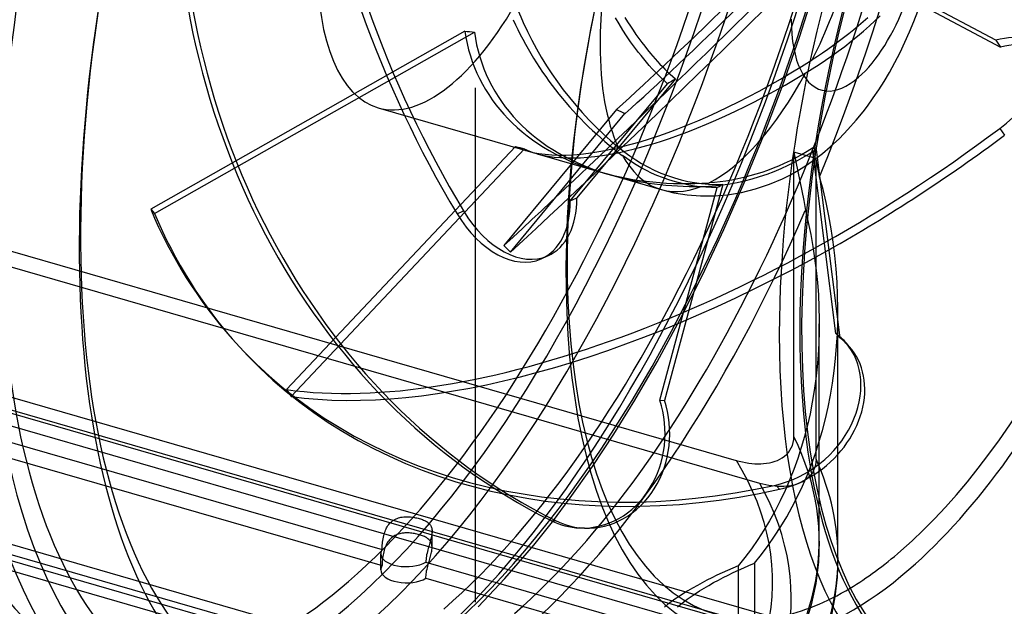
# Model space of a CAD drawing. Header units: millimetres. Extents: x -167 to 167, y -141 to 124.
# Tile 10 of 13: x 8 to 114, y -97 to -35. Entities that reach past the tile are written whole.
import ezdxf

# ---------------------------------------------------------------- set-up
doc = ezdxf.new("R2010")
doc.units = ezdxf.units.MM
doc.layers.add('HIDDEN', color=7, linetype='Continuous')
doc.layers.add('THICK', color=7, linetype='Continuous')

msp = doc.modelspace()

# ---------------------------------------------------------------- linework, layer by layer
at = {"layer": 'HIDDEN'}
for p, q in [((91.75, -36.48), (93.48, -31.11)), ((72.43, -35.07), (72.04, -34.41)), ((73.06, -34.39), (73.34, -34.85)), ((99.08, -34.43), (98.6, -34.85)), ((99.26, -35.28), (99.85, -34.74)), ((99.85, -34.74), (100.41, -34.2)), ((55.89, -35.84), (22.25, -54.93)), ((72.83, -35.72), (72.43, -35.07)), ((73.24, -36.35), (72.83, -35.72)), ((73.34, -34.85), (73.64, -35.3)), ((73.64, -35.3), (73.93, -35.75)), ((73.93, -35.75), (74.24, -36.2)), ((97.58, -35.71), (97.04, -36.14)), ((98.1, -35.28), (97.58, -35.71)), ((97.97, -36.39), (98.63, -35.83)), ((98.6, -34.85), (98.1, -35.28)), ((98.63, -35.83), (99.26, -35.28)), ((22.66, -55.39), (56.93, -35.94)), ((73.67, -36.97), (73.24, -36.35)), ((74.24, -36.2), (74.55, -36.63)), ((74.55, -36.63), (74.86, -37.05)), ((89.9, -41.79), (91.75, -36.48)), ((96.48, -36.57), (95.92, -36.99)), ((97.04, -36.14), (96.48, -36.57)), ((97.3, -36.93), (97.97, -36.39)), ((74.09, -37.55), (73.67, -36.97)), ((74.51, -38.11), (74.09, -37.55)), ((74.86, -37.05), (75.18, -37.46)), ((75.18, -37.46), (75.49, -37.85)), ((75.49, -37.85), (75.8, -38.22)), ((94.79, -37.81), (94.23, -38.19)), ((95.35, -37.41), (94.79, -37.81)), ((95.92, -36.99), (95.35, -37.41)), ((95.92, -37.99), (96.61, -37.47)), ((96.61, -37.47), (97.3, -36.93)), ((74.79, -38.45), (74.51, -38.11)), ((75.07, -38.81), (74.79, -38.45)), ((75.37, -39.16), (75.07, -38.81)), ((75.8, -38.22), (76.04, -38.51)), ((76.04, -38.51), (76.29, -38.79)), ((76.29, -38.79), (76.55, -39.08)), ((93.69, -38.55), (93.13, -38.91)), ((94.23, -38.19), (93.69, -38.55)), ((93.86, -39.42), (94.56, -38.95)), ((94.56, -38.95), (95.23, -38.48)), ((95.23, -38.48), (95.92, -37.99)), ((75.67, -39.51), (75.37, -39.16)), ((75.99, -39.86), (75.67, -39.51)), ((76.31, -40.2), (75.99, -39.86)), ((76.55, -39.08), (76.81, -39.36)), ((76.81, -39.36), (77.08, -39.64)), ((77.08, -39.64), (77.35, -39.92)), ((77.35, -39.92), (77.63, -40.19)), ((92.38, -40.35), (93.13, -39.89)), ((93.13, -39.89), (93.86, -39.42)), ((78.48, -40.96), (67.9, -53.71)), ((76.63, -40.53), (76.31, -40.2)), ((76.95, -40.85), (76.63, -40.53)), ((77.28, -41.17), (76.95, -40.85)), ((77.63, -40.19), (77.91, -40.45)), ((77.91, -40.45), (78.19, -40.71)), ((78.19, -41.13), (78.04, -41.22)), ((78.19, -40.71), (78.48, -40.96)), ((78.33, -41.05), (78.19, -41.13)), ((78.48, -40.96), (78.33, -41.05)), ((57.05, -41.93), (57.05, -41.93)), ((57.05, -41.93), (57.05, -41.93)), ((57.05, -41.93), (57.05, -41.93)), ((57.05, -41.93), (57.05, -41.93)), ((57.05, -41.93), (57.05, -41.93)), ((57.05, -41.93), (57.05, -41.93)), ((57.05, -41.93), (57.05, -41.93)), ((57.05, -41.93), (57.05, -41.93)), ((57.05, -41.93), (57.05, -41.93)), ((57.05, -41.93), (57.05, -41.93)), ((57.05, -41.93), (57.05, -41.93)), ((57.05, -41.93), (57.05, -41.93)), ((57.05, -41.93), (57.05, -41.93)), ((57.05, -41.93), (57.05, -41.93)), ((57.05, -41.93), (57.05, -41.93)), ((57.05, -41.93), (57.05, -41.93)), ((57.05, -41.93), (57.05, -41.93)), ((57.05, -41.93), (57.05, -41.93)), ((57.05, -41.93), (57.05, -41.93)), ((57.05, -41.93), (57.05, -41.93)), ((57.05, -41.93), (57.05, -41.93)), ((57.05, -41.93), (57.05, -41.93)), ((57.05, -41.93), (57.05, -41.93)), ((57.05, -41.93), (57.05, -41.93)), ((57.05, -41.93), (57.05, -41.93)), ((57.05, -41.93), (57.05, -41.93)), ((57.05, -41.93), (57.05, -41.93)), ((57.05, -41.93), (57.05, -41.93)), ((57.05, -41.93), (57.05, -41.93)), ((57.05, -41.93), (57.05, -41.93)), ((57.05, -41.93), (57.05, -41.93)), ((57.05, -41.93), (57.05, -41.93)), ((57.05, -41.93), (57.05, -41.93)), ((57.05, -41.93), (57.05, -41.93)), ((57.05, -41.93), (57.05, -41.93)), ((57.05, -41.93), (57.05, -41.93)), ((57.05, -41.93), (57.05, -41.93)), ((57.05, -41.93), (57.05, -41.93)), ((57.05, -41.93), (57.05, -41.93)), ((57.05, -41.93), (57.05, -41.93)), ((57.05, -41.93), (57.05, -41.93)), ((57.05, -41.93), (57.05, -41.93)), ((57.05, -41.93), (57.05, -41.93)), ((57.05, -41.93), (57.05, -41.93)), ((57.05, -41.93), (57.05, -41.93)), ((57.05, -41.93), (57.05, -41.93)), ((57.05, -41.93), (57.05, -41.93)), ((57.05, -41.93), (57.05, -41.93)), ((57.05, -41.93), (57.05, -41.93)), ((57.05, -41.93), (57.05, -41.93)), ((57.05, -41.93), (57.05, -41.93)), ((57.05, -41.93), (57.05, -41.93)), ((57.05, -41.93), (57.05, -41.93)), ((57.05, -41.93), (57.05, -41.93)), ((57.05, -41.93), (57.05, -41.93)), ((57.05, -41.93), (57.05, -41.93)), ((57.05, -41.93), (57.05, -41.93)), ((57.05, -41.93), (57.05, -41.93)), ((57.05, -41.93), (57.05, -41.93)), ((57.05, -41.93), (57.05, -41.93)), ((57.05, -41.93), (57.05, -41.93)), ((57.05, -41.93), (57.05, -41.93)), ((57.05, -41.93), (57.05, -41.93)), ((57.05, -41.93), (57.05, -41.93)), ((57.05, -41.93), (57.05, -41.93)), ((57.05, -41.93), (57.05, -41.93)), ((57.05, -41.93), (57.05, -41.93)), ((57.05, -41.93), (57.05, -41.93)), ((57.05, -41.93), (57.05, -41.93)), ((57.05, -41.93), (57.05, -41.93)), ((57.05, -41.93), (57.05, -41.93)), ((57.05, -41.93), (57.05, -41.93)), ((57.05, -41.93), (57.05, -41.93)), ((57.05, -41.93), (57.05, -41.93)), ((57.05, -41.93), (57.05, -41.93)), ((57.05, -41.93), (57.05, -41.93)), ((57.05, -41.93), (57.05, -41.93)), ((57.05, -41.93), (57.05, -41.93)), ((57.05, -41.93), (57.05, -41.93)), ((57.05, -97.01), (57.05, -41.93)), ((57.05, -97.01), (57.05, -41.93)), ((67.2, -54.01), (77.61, -41.47)), ((77.61, -41.47), (77.28, -41.17)), ((77.75, -41.39), (77.61, -41.47)), ((77.9, -41.3), (77.75, -41.39)), ((78.04, -41.22), (77.9, -41.3)), ((87.93, -47), (89.9, -41.79)), ((46.62, -44.06), (62.59, -48.67)), ((72.14, -44.23), (60.1, -58.82)), ((60.8, -59.53), (73.06, -44.67)), ((113.21, -46.26), (113.71, -47)), ((85.85, -52.1), (87.93, -47)), ((61.33, -48.19), (36.79, -74.25)), ((37.28, -74.99), (62.28, -48.44)), ((72.32, -48.25), (72.95, -48.75)), ((93.17, -48.37), (92.58, -48.73)), ((92.8, -48.98), (93.54, -48.51)), ((93.23, -48.4), (93.17, -48.37)), ((95.67, -68.25), (93.17, -48.37)), ((93.3, -48.42), (93.23, -48.4)), ((93.36, -48.45), (93.3, -48.42)), ((93.42, -48.47), (93.36, -48.45)), ((93.48, -48.49), (93.42, -48.47)), ((93.54, -48.51), (93.48, -48.49)), ((93.54, -48.51), (93.65, -49.39)), ((63.66, -48.98), (70.47, -50.94)), ((73.27, -49.5), (72.78, -49.15)), ((72.95, -48.75), (73.58, -49.21)), ((73.76, -49.83), (73.27, -49.5)), ((73.58, -49.21), (74.21, -49.63)), ((91.36, -49.42), (90.75, -49.73)), ((93.53, -49.47), (91.16, -48.79)), ((91.16, -48.79), (91.38, -49.83)), ((91.16, -79.29), (91.16, -48.79)), ((91.29, -49.84), (92.04, -49.42)), ((91.98, -49.08), (91.36, -49.42)), ((92.58, -48.73), (91.98, -49.08)), ((92.04, -49.42), (92.8, -48.98)), ((93.6, -49.8), (93.53, -49.47)), ((93.53, -81.71), (93.53, -49.47)), ((74.27, -50.15), (73.76, -49.83)), ((74.21, -49.63), (74.84, -50.02)), ((74.81, -50.47), (74.27, -50.15)), ((75.36, -50.76), (74.81, -50.47)), ((74.84, -50.02), (75.5, -50.38)), ((75.5, -50.38), (76.19, -50.73)), ((88.93, -50.53), (88.34, -50.76)), ((89.52, -50.29), (88.93, -50.53)), ((89.06, -50.86), (89.81, -50.55)), ((90.13, -50.02), (89.52, -50.29)), ((89.81, -50.55), (90.54, -50.21)), ((90.75, -49.73), (90.13, -50.02)), ((90.54, -50.21), (91.29, -49.84)), ((91.38, -49.83), (91.6, -50.87)), ((91.64, -50.74), (92.52, -50.19)), ((92.52, -50.19), (93.37, -49.6)), ((93.67, -50.13), (93.6, -49.8)), ((93.73, -50.46), (93.67, -50.13)), ((93.79, -50.79), (93.73, -50.46)), ((-19.99, -51.53), (84.99, -81.84)), ((71.54, -51.25), (76.93, -52.81)), ((75.92, -51.04), (75.36, -50.76)), ((76.49, -51.29), (75.92, -51.04)), ((76.19, -50.73), (76.91, -51.04)), ((77.07, -51.53), (76.49, -51.29)), ((76.91, -51.04), (77.63, -51.32)), ((77.64, -51.73), (77.07, -51.53)), ((77.63, -51.32), (78.37, -51.57)), ((78.37, -51.57), (79.09, -51.77)), ((85.16, -51.67), (84.51, -51.8)), ((85.8, -51.53), (85.16, -51.67)), ((86.45, -51.36), (85.8, -51.53)), ((85.87, -51.88), (86.68, -51.67)), ((87.09, -51.18), (86.45, -51.36)), ((86.68, -51.67), (87.48, -51.43)), ((87.72, -50.97), (87.09, -51.18)), ((87.48, -51.43), (88.28, -51.16)), ((88.34, -50.76), (87.72, -50.97)), ((88.28, -51.16), (89.06, -50.86)), ((88.55, -52.24), (89.94, -51.65)), ((89.94, -51.65), (90.8, -51.22)), ((90.8, -51.22), (91.64, -50.74)), ((91.6, -50.87), (91.81, -51.91)), ((93.86, -51.12), (93.79, -50.79)), ((93.92, -51.44), (93.86, -51.12)), ((94.28, -52.82), (93.92, -51.44)), ((87.5, -84.29), (-22.5, -52.54)), ((76.79, -75.37), (82.95, -52.61)), ((83.54, -52.27), (77.28, -75.4)), ((78.21, -51.92), (77.64, -51.73)), ((78.76, -52.07), (78.21, -51.92)), ((79.33, -52.21), (78.76, -52.07)), ((79.09, -51.77), (79.8, -51.94)), ((79.91, -52.33), (79.33, -52.21)), ((79.8, -51.94), (80.51, -52.07)), ((80.51, -52.44), (79.91, -52.33)), ((80.51, -52.07), (81.25, -52.18)), ((81.12, -52.52), (80.51, -52.44)), ((81.73, -52.57), (81.12, -52.52)), ((81.22, -52.48), (82.01, -52.45)), ((81.25, -52.18), (82.01, -52.24)), ((82.35, -52.6), (81.73, -52.57)), ((82.01, -52.24), (82.78, -52.28)), ((82.01, -52.45), (82.79, -52.39)), ((82.67, -52.05), (82.07, -52.09)), ((82.95, -52.61), (82.35, -52.6)), ((83.27, -51.98), (82.67, -52.05)), ((82.78, -52.28), (83.54, -52.27)), ((82.79, -52.39), (83.56, -52.31)), ((83.05, -52.56), (82.95, -52.61)), ((83.15, -52.51), (83.05, -52.56)), ((83.25, -52.45), (83.15, -52.51)), ((83.35, -52.39), (83.25, -52.45)), ((83.88, -51.9), (83.27, -51.98)), ((83.45, -52.33), (83.35, -52.39)), ((83.54, -52.27), (83.45, -52.33)), ((83.56, -52.31), (84.31, -52.2)), ((83.67, -57.09), (85.85, -52.1)), ((84.51, -51.8), (83.88, -51.9)), ((84.31, -52.2), (85.08, -52.06)), ((85.08, -52.06), (85.87, -51.88)), ((87.05, -52.75), (88.55, -52.24)), ((91.81, -51.91), (92.02, -52.96)), ((67.2, -54.01), (67.9, -53.71)), ((76.93, -52.81), (78.31, -53.15)), ((78.31, -53.15), (79.71, -53.37)), ((79.71, -53.37), (81.14, -53.49)), ((81.14, -53.49), (82.58, -53.49)), ((82.58, -53.49), (84.06, -53.37)), ((84.06, -53.37), (85.53, -53.13)), ((85.53, -53.13), (87.05, -52.75)), ((92.02, -52.96), (92.21, -54)), ((94.61, -54.21), (94.28, -52.82)), ((92.21, -54), (92.39, -55.05)), ((94.89, -55.62), (94.61, -54.21)), ((22.25, -54.93), (22.66, -55.39)), ((55.07, -55.41), (55.77, -55.1)), ((92.39, -55.05), (92.69, -56.34)), ((95.15, -57.03), (94.89, -55.62)), ((-58.02, -56.2), (92.18, -99.55)), ((92.69, -56.34), (92.96, -57.63)), ((-59.87, -57.39), (94.04, -101.82)), ((81.37, -61.98), (83.67, -57.09)), ((92.96, -57.63), (93.19, -58.91)), ((95.36, -58.45), (95.15, -57.03)), ((60.1, -58.82), (60.8, -59.53)), ((93.19, -58.91), (93.38, -60.18)), ((95.54, -59.87), (95.36, -58.45)), ((88.31, -99.83), (-52.81, -59.09)), ((64.78, -59.93), (64.08, -60.24)), ((95.68, -61.3), (95.54, -59.87)), ((90.2, -102.1), (-54.7, -60.28)), ((93.38, -60.18), (93.55, -61.47)), ((78.98, -66.7), (81.37, -61.98)), ((93.55, -61.47), (93.68, -62.78)), ((95.78, -62.73), (95.68, -61.3)), ((93.68, -62.78), (93.78, -64.09)), ((95.85, -64.15), (95.78, -62.73)), ((93.78, -64.09), (93.84, -65.41)), ((95.87, -65.57), (95.85, -64.15)), ((93.84, -65.41), (93.87, -66.74)), ((95.86, -66.92), (95.87, -65.57)), ((95.87, -92.23), (95.87, -65.87)), ((76.51, -71.26), (78.98, -66.7)), ((93.87, -66.74), (93.87, -68.01)), ((93.87, -90.5), (93.87, -67.19)), ((95.82, -68.27), (95.86, -66.92)), ((93.87, -68.01), (93.83, -69.28)), ((95.67, -68.25), (96.08, -68.71)), ((95.74, -69.6), (95.82, -68.27)), ((31.37, -69.25), (30.96, -68.8)), ((93.83, -69.28), (93.76, -70.55)), ((95.63, -70.93), (95.74, -69.6)), ((71.08, -109.27), (-65.53, -69.83)), ((93.76, -70.55), (93.65, -71.82)), ((72.81, -111.5), (-67.27, -71.07)), ((72.64, -110.8), (-63.98, -71.36)), ((74.12, -75.37), (76.51, -71.26)), ((95.48, -72.25), (95.63, -70.93)), ((74.37, -113.03), (-65.71, -72.59)), ((-17.55, -72.73), (47.05, -91.38)), ((93.65, -71.82), (93.52, -73.08)), ((95.29, -73.55), (95.48, -72.25)), ((93.52, -73.08), (93.34, -74.34)), ((95.08, -74.85), (95.29, -73.55)), ((-17.55, -74.46), (47.05, -93.11)), ((36.79, -74.25), (37.28, -74.99)), ((93.34, -74.34), (93.13, -75.59)), ((94.82, -76.13), (95.08, -74.85)), ((71.86, -79.02), (74.12, -75.37)), ((76.79, -75.37), (77.28, -75.4)), ((93.13, -75.59), (92.89, -76.83)), ((92.89, -76.83), (92.61, -78.05)), ((94.53, -77.39), (94.82, -76.13)), ((92.61, -78.05), (92.3, -79.27)), ((94.21, -78.64), (94.53, -77.39)), ((69.57, -82.48), (71.86, -79.02)), ((93.85, -79.87), (94.21, -78.64)), ((91, -80.23), (91.09, -79.92)), ((91.09, -79.92), (91.14, -79.61)), ((91.14, -79.61), (91.16, -79.29)), ((92.3, -79.27), (91.95, -80.46)), ((93.46, -81.08), (93.85, -79.87)), ((90.15, -81.39), (90.37, -81.2)), ((90.37, -81.2), (90.57, -80.98)), ((90.57, -80.98), (90.74, -80.75)), ((90.74, -80.75), (90.88, -80.5)), ((90.88, -80.5), (91, -80.23)), ((91.95, -80.46), (91.57, -81.64)), ((93.03, -82.27), (93.46, -81.08)), ((84.99, -81.84), (85.31, -81.92)), ((85.31, -81.92), (85.64, -82)), ((85.64, -82), (85.98, -82.07)), ((85.98, -82.07), (86.32, -82.12)), ((86.32, -82.12), (86.66, -82.16)), ((86.66, -82.16), (86.99, -82.19)), ((86.99, -82.19), (87.31, -82.2)), ((87.31, -82.2), (87.62, -82.2)), ((87.62, -82.2), (87.92, -82.18)), ((87.92, -82.18), (88.23, -82.14)), ((88.23, -82.14), (88.54, -82.09)), ((88.54, -82.09), (88.84, -82.02)), ((88.84, -82.02), (89.14, -81.93)), ((89.14, -81.93), (89.41, -81.83)), ((89.41, -81.83), (89.67, -81.7)), ((89.67, -81.7), (89.91, -81.56)), ((89.91, -81.56), (90.15, -81.39)), ((91.57, -81.64), (91.15, -82.81)), ((92.57, -83.44), (93.03, -82.27)), ((93.52, -82.02), (93.47, -82.33)), ((93.53, -81.71), (93.52, -82.02)), ((67.2, -85.83), (69.57, -82.48)), ((91.15, -82.81), (90.7, -83.95)), ((93.14, -83.16), (92.97, -83.39)), ((93.27, -82.91), (93.14, -83.16)), ((93.38, -82.63), (93.27, -82.91)), ((93.47, -82.33), (93.38, -82.63)), ((87.82, -84.38), (87.5, -84.29)), ((88.14, -84.45), (87.82, -84.38)), ((90.7, -83.95), (90.22, -85.07)), ((91.58, -84.35), (91.29, -84.45)), ((91.85, -84.24), (91.58, -84.35)), ((92.09, -84.12), (91.85, -84.24)), ((92.08, -84.58), (92.57, -83.44)), ((92.33, -83.97), (92.09, -84.12)), ((92.56, -83.8), (92.33, -83.97)), ((92.78, -83.61), (92.56, -83.8)), ((92.97, -83.39), (92.78, -83.61)), ((88.48, -84.52), (88.14, -84.45)), ((88.81, -84.57), (88.48, -84.52)), ((89.14, -84.61), (88.81, -84.57)), ((89.47, -84.63), (89.14, -84.61)), ((89.21, -84.47), (89.62, -84.93)), ((89.79, -84.64), (89.47, -84.63)), ((90.22, -85.07), (89.7, -86.17)), ((90.09, -84.63), (89.79, -84.64)), ((90.39, -84.61), (90.09, -84.63)), ((90.69, -84.58), (90.39, -84.61)), ((90.99, -84.52), (90.69, -84.58)), ((91.29, -84.45), (90.99, -84.52)), ((91.55, -85.71), (92.08, -84.58)), ((65.28, -88.4), (67.2, -85.83)), ((89.7, -86.17), (89.15, -87.25)), ((90.99, -86.81), (91.55, -85.71)), ((89.15, -87.25), (88.56, -88.3)), ((90.39, -87.88), (90.99, -86.81)), ((47.75, -88.71), (47.84, -88.61)), ((47.84, -88.61), (47.94, -88.5)), ((47.94, -88.5), (48.04, -88.4)), ((48.04, -88.4), (48.16, -88.31)), ((48.16, -88.31), (48.28, -88.23)), ((48.28, -88.23), (48.41, -88.16)), ((48.41, -88.16), (48.53, -88.1)), ((48.53, -88.1), (48.66, -88.04)), ((48.66, -88.04), (48.79, -88)), ((48.79, -88), (48.93, -87.96)), ((48.93, -87.96), (49.06, -87.93)), ((49.06, -87.93), (49.2, -87.9)), ((49.2, -87.9), (49.35, -87.89)), ((49.35, -87.89), (49.49, -87.87)), ((49.49, -87.87), (49.64, -87.87)), ((49.64, -87.87), (49.78, -87.87)), ((49.78, -87.87), (49.93, -87.87)), ((49.93, -87.87), (50.07, -87.88)), ((50.07, -87.88), (50.22, -87.9)), ((50.22, -87.9), (50.36, -87.92)), ((50.36, -87.92), (50.5, -87.94)), ((50.5, -87.94), (50.63, -87.97)), ((50.63, -87.97), (50.76, -87.99)), ((50.76, -87.99), (50.89, -88.03)), ((50.89, -88.03), (51.02, -88.06)), ((51.02, -88.06), (51.14, -88.1)), ((51.14, -88.1), (51.25, -88.14)), ((51.25, -88.14), (51.37, -88.18)), ((51.37, -88.18), (51.48, -88.22)), ((51.48, -88.22), (51.58, -88.27)), ((51.58, -88.27), (51.68, -88.32)), ((51.68, -88.32), (51.78, -88.38)), ((51.78, -88.38), (51.87, -88.43)), ((51.87, -88.43), (51.95, -88.49)), ((51.95, -88.49), (52.03, -88.56)), ((52.03, -88.56), (52.09, -88.63)), ((63.28, -90.9), (65.28, -88.4)), ((65.13, -88.26), (65.62, -88.29)), ((88.56, -88.3), (87.95, -89.32)), ((89.76, -88.93), (90.39, -87.88)), ((47.26, -89.72), (47.3, -89.58)), ((47.3, -89.58), (47.35, -89.44)), ((47.35, -89.44), (47.4, -89.31)), ((47.4, -89.31), (47.46, -89.18)), ((47.46, -89.18), (47.52, -89.06)), ((47.52, -89.06), (47.59, -88.94)), ((47.59, -88.94), (47.67, -88.82)), ((47.67, -88.82), (47.75, -88.71)), ((49.06, -89.66), (48.93, -89.69)), ((49.2, -89.64), (49.06, -89.66)), ((49.35, -89.62), (49.2, -89.64)), ((49.49, -89.61), (49.35, -89.62)), ((49.64, -89.6), (49.49, -89.61)), ((49.78, -89.6), (49.64, -89.6)), ((49.93, -89.61), (49.78, -89.6)), ((50.07, -89.62), (49.93, -89.61)), ((50.22, -89.63), (50.07, -89.62)), ((50.36, -89.65), (50.22, -89.63)), ((50.5, -89.67), (50.36, -89.65)), ((52.09, -88.63), (52.16, -88.7)), ((52.16, -88.7), (52.21, -88.77)), ((52.21, -88.77), (52.26, -88.85)), ((52.26, -88.85), (52.3, -88.93)), ((52.3, -88.93), (52.33, -89.02)), ((52.33, -89.02), (52.36, -89.11)), ((52.36, -89.11), (52.37, -89.21)), ((52.37, -89.21), (52.39, -89.31)), ((52.39, -89.54), (52.38, -89.68)), ((52.39, -89.31), (52.39, -89.42)), ((52.39, -89.42), (52.39, -89.54)), ((52.39, -91.16), (52.39, -89.43)), ((68.71, -89.09), (68.21, -89.07)), ((87.95, -89.32), (87.3, -90.32)), ((89.1, -89.96), (89.76, -88.93)), ((47.08, -90.74), (47.09, -90.58)), ((47.09, -90.58), (47.12, -90.4)), ((47.12, -90.4), (47.14, -90.23)), ((47.14, -90.23), (47.18, -90.06)), ((47.18, -90.06), (47.21, -89.89)), ((47.21, -89.89), (47.26, -89.72)), ((47.59, -90.67), (47.52, -90.79)), ((47.67, -90.55), (47.59, -90.67)), ((47.75, -90.44), (47.67, -90.55)), ((47.84, -90.34), (47.75, -90.44)), ((47.94, -90.23), (47.84, -90.34)), ((48.04, -90.14), (47.94, -90.23)), ((48.16, -90.05), (48.04, -90.14)), ((48.28, -89.96), (48.16, -90.05)), ((48.41, -89.89), (48.28, -89.96)), ((48.53, -89.83), (48.41, -89.89)), ((48.66, -89.77), (48.53, -89.83)), ((48.79, -89.73), (48.66, -89.77)), ((48.93, -89.69), (48.79, -89.73)), ((50.63, -89.7), (50.5, -89.67)), ((50.76, -89.73), (50.63, -89.7)), ((50.89, -89.76), (50.76, -89.73)), ((51.02, -89.79), (50.89, -89.76)), ((51.14, -89.83), (51.02, -89.79)), ((51.25, -89.87), (51.14, -89.83)), ((51.37, -89.91), (51.25, -89.87)), ((51.48, -89.96), (51.37, -89.91)), ((51.58, -90), (51.48, -89.96)), ((51.68, -90.05), (51.58, -90)), ((51.78, -90.11), (51.68, -90.05)), ((51.87, -90.17), (51.78, -90.11)), ((51.95, -90.23), (51.87, -90.17)), ((52.03, -90.29), (51.95, -90.23)), ((52.09, -90.36), (52.03, -90.29)), ((52.16, -90.43), (52.09, -90.36)), ((52.15, -90.65), (52.11, -90.79)), ((52.19, -90.5), (52.15, -90.65)), ((52.21, -90.5), (52.16, -90.43)), ((52.23, -90.36), (52.19, -90.5)), ((52.26, -90.58), (52.21, -90.5)), ((52.27, -90.22), (52.23, -90.36)), ((52.3, -90.67), (52.26, -90.58)), ((52.3, -90.08), (52.27, -90.22)), ((52.33, -89.95), (52.3, -90.08)), ((52.33, -90.75), (52.3, -90.67)), ((52.36, -89.81), (52.33, -89.95)), ((52.38, -89.68), (52.36, -89.81)), ((87.3, -90.32), (86.62, -91.29)), ((88.41, -90.95), (89.1, -89.96)), ((93.87, -90.5), (93.78, -92.75)), ((47.05, -91.23), (47.06, -91.07)), ((47.05, -91.38), (47.05, -91.23)), ((47.06, -90.91), (47.08, -90.74)), ((47.06, -91.07), (47.06, -90.91)), ((47.21, -91.62), (47.18, -91.79)), ((47.26, -91.45), (47.21, -91.62)), ((47.3, -91.31), (47.26, -91.45)), ((47.35, -91.18), (47.3, -91.31)), ((47.4, -91.04), (47.35, -91.18)), ((47.46, -90.91), (47.4, -91.04)), ((47.52, -90.79), (47.46, -90.91)), ((51.85, -91.77), (51.81, -91.94)), ((51.89, -91.6), (51.85, -91.77)), ((51.93, -91.43), (51.89, -91.6)), ((51.97, -91.26), (51.93, -91.43)), ((52.02, -91.09), (51.97, -91.26)), ((52.07, -90.94), (52.02, -91.09)), ((52.11, -90.79), (52.07, -90.94)), ((52.3, -91.82), (52.33, -91.68)), ((52.36, -90.84), (52.33, -90.75)), ((52.33, -91.68), (52.36, -91.54)), ((52.37, -90.94), (52.36, -90.84)), ((52.36, -91.54), (52.38, -91.41)), ((52.39, -91.04), (52.37, -90.94)), ((52.38, -91.41), (52.39, -91.28)), ((52.39, -91.15), (52.39, -91.04)), ((52.39, -91.28), (52.39, -91.15)), ((60.19, -94.5), (63.28, -90.9)), ((86.62, -91.29), (85.92, -92.23)), ((87.68, -91.92), (88.41, -90.95)), ((46.89, -93.57), (46.89, -91.84)), ((47.06, -92.8), (47.05, -92.96)), ((47.08, -92.48), (47.06, -92.64)), ((47.06, -92.64), (47.06, -92.8)), ((47.09, -92.31), (47.08, -92.48)), ((47.12, -92.14), (47.09, -92.31)), ((47.14, -91.96), (47.12, -92.14)), ((47.18, -91.79), (47.14, -91.96)), ((51.74, -92.58), (51.73, -92.73)), ((51.73, -92.73), (87.35, -103.01)), ((51.75, -92.43), (51.74, -92.58)), ((51.76, -92.27), (51.75, -92.43)), ((51.78, -92.1), (51.76, -92.27)), ((51.81, -91.94), (51.78, -92.1)), ((51.97, -92.99), (52.02, -92.82)), ((52.02, -92.82), (52.07, -92.67)), ((52.07, -92.67), (52.11, -92.53)), ((52.11, -92.53), (52.15, -92.38)), ((52.15, -92.38), (52.19, -92.23)), ((52.19, -92.23), (52.23, -92.09)), ((52.23, -92.09), (52.27, -91.95)), ((52.27, -91.95), (52.3, -91.82)), ((85.92, -92.23), (85.18, -93.14)), ((86.93, -92.86), (87.68, -91.92)), ((93.78, -92.75), (93.5, -95.01)), ((95.87, -92.23), (95.8, -94.33)), ((47.05, -92.96), (47.05, -93.11)), ((51.76, -94), (51.78, -93.84)), ((51.78, -93.84), (51.81, -93.67)), ((51.81, -93.67), (51.85, -93.5)), ((51.85, -93.5), (51.89, -93.33)), ((51.89, -93.33), (51.93, -93.16)), ((51.93, -93.16), (51.97, -92.99)), ((83.47, -93.88), (82.92, -94.14)), ((84.04, -93.62), (83.47, -93.88)), ((84.61, -93.38), (84.04, -93.62)), ((84.11, -94.12), (84.65, -93.85)), ((85.18, -93.14), (84.61, -93.38)), ((84.65, -93.85), (85.21, -93.59)), ((85.18, -93.14), (85.18, -101.56)), ((85.21, -93.59), (85.78, -93.34)), ((85.78, -93.34), (86.35, -93.09)), ((86.35, -93.09), (86.93, -92.86)), ((86.93, -92.86), (86.93, -101.59)), ((51.73, -94.46), (51.74, -94.31)), ((51.73, -94.46), (89.19, -105.28)), ((51.74, -94.31), (51.75, -94.16)), ((51.75, -94.16), (51.76, -94)), ((57.33, -97.52), (60.19, -94.5)), ((81.33, -94.94), (80.82, -95.22)), ((81.85, -94.67), (81.33, -94.94)), ((82.37, -94.4), (81.85, -94.67)), ((82.04, -95.22), (82.56, -94.93)), ((82.92, -94.14), (82.37, -94.4)), ((82.56, -94.93), (83.07, -94.65)), ((83.07, -94.65), (83.58, -94.38)), ((83.58, -94.38), (84.11, -94.12)), ((95.8, -94.33), (95.55, -96.44)), ((79.81, -95.8), (79.32, -96.1)), ((80.31, -95.51), (79.81, -95.8)), ((80.82, -95.22), (80.31, -95.51)), ((80.59, -96.12), (81.06, -95.82)), ((81.06, -95.82), (81.54, -95.52)), ((81.54, -95.52), (82.04, -95.22)), ((93.5, -95.01), (93.02, -97.32)), ((57.05, -97.01), (57.05, -97.01)), ((57.05, -97.01), (57.05, -97.01)), ((57.05, -97.01), (57.05, -97.01)), ((57.05, -97.01), (57.05, -97.01)), ((57.05, -97.01), (57.05, -97.01)), ((57.05, -97.01), (57.05, -97.01)), ((57.05, -97.01), (57.05, -97.01)), ((57.05, -97.01), (57.05, -97.01)), ((57.05, -97.01), (57.05, -97.01)), ((57.05, -97.01), (57.05, -97.01)), ((57.05, -97.01), (57.05, -97.01)), ((57.05, -97.01), (57.05, -97.01)), ((57.05, -97.01), (57.05, -97.01)), ((57.05, -97.01), (57.05, -97.01)), ((57.05, -97.01), (57.05, -97.01)), ((57.05, -97.01), (57.05, -97.01)), ((57.05, -97.01), (57.05, -97.01)), ((57.05, -97.01), (57.05, -97.01)), ((57.05, -97.01), (57.05, -97.01)), ((57.05, -97.01), (57.05, -97.01)), ((57.05, -97.01), (57.05, -97.01)), ((57.05, -97.01), (57.05, -97.01)), ((57.05, -97.01), (57.05, -97.01)), ((57.05, -97.01), (57.05, -97.01)), ((57.05, -97.01), (57.05, -97.01)), ((57.05, -97.01), (57.05, -97.01)), ((57.05, -97.01), (57.05, -97.01)), ((57.05, -97.01), (57.05, -97.01)), ((57.05, -97.01), (57.05, -97.01)), ((57.05, -97.01), (57.05, -97.01)), ((57.05, -97.01), (57.05, -97.01)), ((57.05, -97.01), (57.05, -97.01)), ((57.05, -97.01), (57.05, -97.01)), ((57.05, -97.01), (57.05, -97.01)), ((57.05, -97.01), (57.05, -97.01)), ((57.05, -97.01), (57.05, -97.01)), ((57.05, -97.01), (57.05, -97.01)), ((57.05, -97.01), (57.05, -97.01)), ((57.05, -97.01), (57.05, -97.01)), ((57.05, -97.01), (57.05, -97.01)), ((57.05, -97.01), (57.05, -97.01)), ((57.05, -97.01), (57.05, -97.01)), ((57.05, -97.01), (57.05, -97.01)), ((57.05, -97.01), (57.05, -97.01)), ((57.05, -97.01), (57.05, -97.01)), ((57.05, -97.01), (57.05, -97.01)), ((57.05, -97.01), (57.05, -97.01)), ((57.05, -97.01), (57.05, -97.01)), ((57.05, -97.01), (57.05, -97.01)), ((57.05, -97.01), (57.05, -97.01)), ((57.05, -97.01), (57.05, -97.01)), ((78.01, -96.99), (77.63, -97.27)), ((78.42, -96.69), (78.01, -96.99)), ((78.86, -96.4), (78.42, -96.69)), ((79.32, -96.1), (78.86, -96.4)), ((79.01, -97.26), (79.36, -96.99)), ((79.36, -96.99), (79.74, -96.7)), ((79.74, -96.7), (80.15, -96.41)), ((80.15, -96.41), (80.59, -96.12)), ((95.55, -96.44), (95.14, -98.59)), ((77.63, -97.27), (77.28, -97.54)), ((78.7, -97.52), (79.01, -97.26)), ((93.02, -97.32), (92.31, -99.67))]:
    msp.add_line(p, q, dxfattribs=at)
for centre, major_axis, ratio, start_param, end_param in [((43.43, -12.54), (27.18, 94.16), 0.433013, -0.982794, 2.158799), ((43.43, -12.54), (26.35, 91.27), 0.433013, -2.55359, 0), ((53.65, -15.49), (-26.35, -91.27), 0.433013, 0.588003, 3.141593), ((43.43, -12.54), (26.35, 91.27), 0.433013, 0.588003, 3.141593), ((62.09, -17.93), (-26.35, -91.27), 0.433013, 1.322189, 2.923799), ((61.23, -17.68), (-25.79, -89.35), 0.433013, 0.588003, 2.923737), ((61.23, -17.68), (-25.79, -89.35), 0.433013, -2.55359, 0), ((103.49, -29.87), (-20.39, -70.62), 0.433013, 0.588003, 2.923802), ((102.62, -29.62), (-19.83, -68.69), 0.433013, -2.55359, 0.000002), ((43.43, -12.54), (27.18, 94.16), 0.433013, -2.55359, -0.982794), ((45.16, -13.04), (-27.74, -96.08), 0.433013, 0.588003, 2.158799), ((94.07, -21.64), (31.29, -71.45), 0.644207, -2.595144, -1.373414), ((94.77, -21.33), (-31.29, 71.45), 0.644207, 0.546449, 1.768179), ((51.92, -14.99), (-27.74, -96.08), 0.433013, 0.588003, 2.158799), ((53.65, -15.49), (-27.18, -94.16), 0.433013, 0.588003, 2.158799), ((84.07, -29.79), (-55.57, -54.74), 0.056422, 1.069989, 2.29172), ((54.78, -15.81), (8.15, 28.25), 0.433013, -3.141591, -0.982794), ((92.71, -16.62), (-3.52, -77.92), 0.869848, -1.588221, -0.366491), ((93.2, -16.64), (3.52, 77.92), 0.869848, 1.553372, 2.775102), ((89.95, -25.97), (-23.5, 22.82), 0.866402, 0.45714, 1.139484), ((84.77, -30.5), (55.57, 54.74), 0.056422, -2.071604, -1.214385), ((88.88, -25.66), (23.59, 23.78), 0.053728, -2.412529, -1.160027), ((89.95, -25.97), (23.59, 23.78), 0.053728, -2.421157, -1.219558), ((85.09, -24.56), (8.15, 28.25), 0.433013, -1.974804, -1.248937), ((54.78, -15.81), (8.15, 28.25), 0.433013, 2.158799, 3.141594), ((85.09, -24.56), (8.15, 28.25), 0.433013, 1.952187, 2.158799), ((88.88, -25.66), (-23.5, 22.82), 0.866402, 1.139484, 1.71827), ((98.08, -28.31), (-3.99, -13.84), 0.433013, -0.982794, 0.086983), ((88.88, -25.66), (-31.53, -14.99), 0.693516, -0.206886, 0.666135), ((48.94, -14.13), (120.72, -13.01), 0.172169, -1.494628, -1.485999), ((89.95, -25.97), (-23.5, 22.82), 0.866402, 1.139484, 1.658739), ((89.95, -25.97), (-31.53, -14.99), 0.693516, -0.215515, 0.666759), ((85.09, -24.56), (8.15, 28.25), 0.433013, 2.158799, 2.678054), ((109.68, -43.2), (-8.33, -5.53), 0.454221, 1.696285, 3.141542), ((88.88, -25.66), (-29.74, -20.73), 0.369308, 0.291095, 1.457512), ((89.95, -25.97), (-29.74, -20.73), 0.369308, 0.291036, 1.397981), ((85.09, -24.56), (8.15, 28.25), 0.433013, -2.760202, -2.034335), ((48.94, -14.13), (109.77, -57.14), 0.134581, -1.288436, -1.279808), ((85.64, -22.38), (-64.98, -43.15), 0.454221, 0.474554, 1.696285), ((88.88, -25.66), (-29.74, -20.73), 0.369308, 0.20501, 0.291095), ((48.94, -14.13), (111.03, -35.27), 0.251061, -1.379736, -1.371108), ((89.95, -25.97), (-29.74, -20.73), 0.369308, 0.196382, 0.291036), ((85.09, -24.56), (8.15, 28.25), 0.433013, 2.737585, 3.463452), ((88.88, -25.66), (-31.53, -14.99), 0.693516, 0.666135, 1.045616), ((89.95, -25.97), (-31.53, -14.99), 0.693516, 0.666759, 0.986084), ((60.77, -50.77), (-4.01, 9.16), 0.644207, -3.141552, -2.158812), ((60.07, -51.08), (4.01, -9.16), 0.644207, 0.000041, 0.982781), ((43.43, -12.54), (27.18, 94.16), 0.433013, 2.158799, 3.729595), ((89.21, -16.92), (-58.25, -51.87), 0.791154, -0.264666, 0.000001), ((89.62, -17.38), (58.25, 51.87), 0.791154, 2.876926, 3.141594), ((60.07, -51.08), (4.01, -9.16), 0.644207, -1.373414, 0.000041), ((60.77, -50.77), (-4.01, 9.16), 0.644207, 1.768179, 3.141633), ((62.09, -17.93), (-26.35, -91.27), 0.433013, 0.588003, 1.279681), ((86.13, -23.12), (64.98, 43.15), 0.454221, -2.667038, -1.734247), ((89.21, -75.81), (-7.47, -6.65), 0.791154, -3.031886, -2.969927), ((89.21, -16.92), (-58.25, -51.87), 0.791154, 0.000001, 0.957064), ((89.62, -17.38), (58.25, 51.87), 0.791154, -3.141591, -2.184528), ((89.21, -75.81), (-7.47, -6.65), 0.791154, 0.957064, 3.141543), ((68.66, -79.08), (-0.45, -9.99), 0.869848, 0.000003, 1.989704), ((69.16, -79.1), (0.45, 9.99), 0.869848, -3.14159, -1.151889), ((0, -90.5), (-93.88, 0), 0.5, 2.721619, 3.382818), ((0, -94.83), (-88.88, 0), 0.5, 3.028897, 3.438314), ((0, -92.23), (-95.88, 0), 0.5, 2.906147, 3.362986), ((0, -96.56), (-90.88, 0), 0.5, 3.019328, 3.415002), ((89.62, -76.27), (7.47, 6.65), 0.791154, -2.184528, -1.76875), ((68.66, -79.08), (-0.45, -9.99), 0.869848, -0.366491, 0.000003), ((69.16, -79.1), (0.45, 9.99), 0.869848, 2.775102, 3.141596), ((49.64, -91.84), (-2.75, 0), 0.5, -0.340764, 0), ((49.64, -91.84), (-2.75, 0), 0.5, 0, 2.435159), ((49.64, -93.57), (2.75, 0), 0.5, 2.800829, 3.141593), ((49.64, -93.57), (2.75, 0), 0.5, -3.141593, -0.706434), ((103.49, -29.87), (-20.39, -70.62), 0.433013, 0.217791, 0.588003), ((43.43, -12.54), (26.35, 91.27), 0.433013, -3.141592, -2.55359), ((102.62, -29.62), (-19.83, -68.69), 0.433013, 0.217791, 0.435822)]:
    msp.add_ellipse(centre, major_axis=major_axis, ratio=ratio, start_param=start_param, end_param=end_param, dxfattribs=at)
at = {"layer": 'THICK'}
for p, q in [((112.8, -36.82), (104.82, -32.58)), ((104, -34.82), (104.43, -33.69)), ((104.68, -32.98), (113.29, -37.56)), ((103.54, -35.93), (104, -34.82)), ((103.05, -37.03), (103.54, -35.93)), ((112.8, -36.82), (113.29, -37.56)), ((102.53, -38.13), (103.05, -37.03)), ((101.98, -39.2), (102.53, -38.13)), ((101.39, -40.27), (101.98, -39.2)), ((100.83, -41.22), (101.39, -40.27)), ((99.67, -42.99), (100.26, -42.12)), ((100.26, -42.12), (100.83, -41.22)), ((99.03, -43.88), (99.67, -42.99)), ((98.57, -44.49), (99.03, -43.88)), ((97.85, -45.37), (98.57, -44.49)), ((96.03, -47.34), (96.95, -46.39)), ((96.95, -46.39), (97.85, -45.37)), ((95.05, -48.25), (96.03, -47.34)), ((94.22, -48.95), (95.05, -48.25)), ((93.37, -49.6), (94.22, -48.95)), ((93.65, -49.39), (96.08, -68.71)), ((97.09, -69.62), (96.68, -69.16))]:
    msp.add_line(p, q, dxfattribs=at)
for centre, major_axis, ratio, start_param, end_param in [((45.16, -13.04), (-27.74, -96.08), 0.433013, -3.141486, -0.982794), ((53.65, -15.49), (-27.18, -94.16), 0.433013, 2.889841, 5.300392), ((51.92, -14.99), (-27.74, -96.08), 0.433013, -3.141486, -0.982794), ((53.65, -15.49), (-26.35, -91.27), 0.433013, -2.55359, -0.029262), ((62.09, -17.93), (-26.35, -91.27), 0.433013, -2.55359, -0.146184), ((127.74, -36.87), (-19.94, -69.08), 0.433013, 2.158799, 5.300392), ((103.49, -29.87), (-20.39, -70.62), 0.433013, -2.55359, 0.000002), ((102.62, -29.62), (-19.83, -68.69), 0.433013, 0.588003, 2.70577), ((126.35, -36.47), (-20.39, -70.62), 0.433013, -2.55359, -0.982794), ((127.74, -36.87), (-19.83, -68.69), 0.433013, -2.55359, 0.000002), ((98.08, -28.31), (-3.99, -13.84), 0.433013, 0.588003, 2.158799), ((109.68, -43.2), (-8.33, -5.53), 0.454221, 3.141542, 4.052479), ((110.17, -43.94), (8.33, 5.53), 0.454221, -0.000051, 0.910887), ((98.08, -28.31), (-3.99, -13.84), 0.433013, 0.086983, 0.588003), ((86.13, -23.12), (64.98, 43.15), 0.454221, -1.734247, -1.445308), ((45.16, -13.04), (-27.74, -96.08), 0.433013, -0.982794, 0.000107), ((53.65, -15.49), (-27.18, -94.16), 0.433013, -0.982794, -0.007698), ((51.92, -14.99), (-27.74, -96.08), 0.433013, -0.982794, 0), ((126.35, -36.47), (-20.39, -70.62), 0.433013, -0.982794, -0.000035), ((127.74, -36.87), (-19.94, -69.08), 0.433013, -0.982794, 0.588003), ((89.21, -75.81), (-7.47, -6.65), 0.791154, 3.141543, 3.251299), ((89.62, -76.27), (7.47, 6.65), 0.791154, -1.76875, -0.000049), ((89.62, -76.27), (7.47, 6.65), 0.791154, -0.000049, 0.171666), ((102.62, -29.62), (-19.83, -68.69), 0.433013, 0.435822, 0.588003)]:
    msp.add_ellipse(centre, major_axis=major_axis, ratio=ratio, start_param=start_param, end_param=end_param, dxfattribs=at)

doc.saveas('drawing.dxf')
